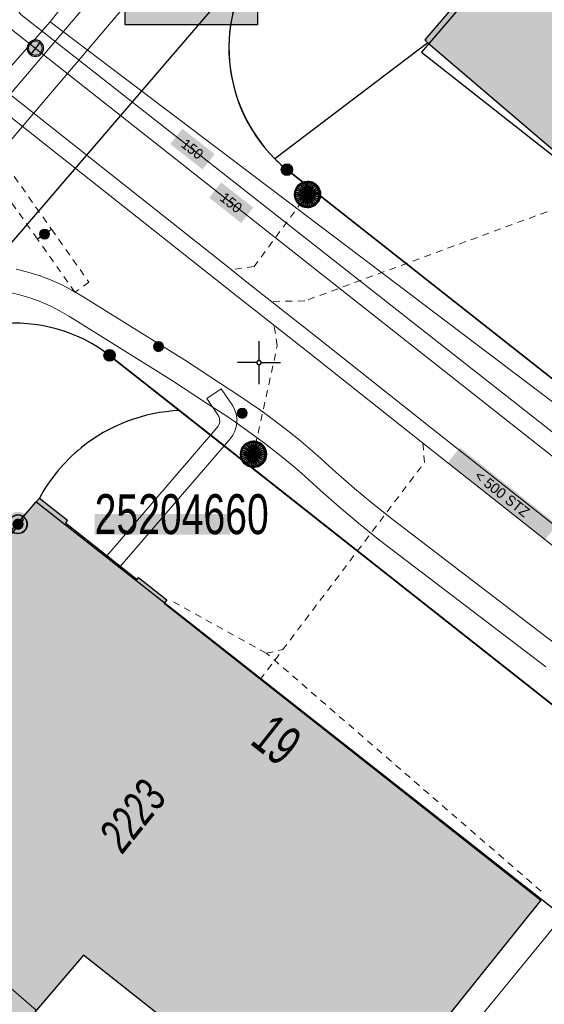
# Model space of a CAD drawing. Header units: metres. Extents: x 2695560 to 2696939, y 1260529 to 1262050.
# Tile 52 of 256: x 2695894 to 2695909, y 1260856 to 1260885. Entities that reach past the tile are written whole.
import ezdxf

# ---------------------------------------------------------------- set-up
doc = ezdxf.new("R2010")
doc.units = ezdxf.units.M
doc.linetypes.add('AUSGEZOGEN', pattern=[0])
doc.linetypes.add('VERDECKT2_S2', pattern=[0.36, 0.2, -0.16])
for name, color, linetype in [('XR$1$AV_Gebäudeflächen (BB)', 7, 'AUSGEZOGEN'), ('XR$1$AV_Grenzpunkte', 7, 'AUSGEZOGEN'), ('XR$1$AV_Haus-Nr.', 7, 'AUSGEZOGEN'), ('XR$1$AV_Höhenfixpunkt-Nr.', 7, 'AUSGEZOGEN'), ('XR$1$AV_Höhenfixpunkte', 7, 'AUSGEZOGEN'), ('XR$1$AV_Koordinatennetzpunkte', 7, 'AUSGEZOGEN'), ('XR$1$AV_Linien (BB)', 7, 'AUSGEZOGEN'), ('XR$1$AV_Versicherung-Nr.', 7, 'AUSGEZOGEN'), ('XR$1$AW_LK_Schachtdeckel', 24, 'AUSGEZOGEN'), ('XR$1$EW_LK_Knoten', 1, 'AUSGEZOGEN'), ('XR$1$Liegenschaftsgrenzen', 7, 'AUSGEZOGEN'), ('XR$1$PFAV', 255, 'AUSGEZOGEN'), ('XR$1$PFAW', 255, 'AUSGEZOGEN'), ('XR$1$PFWA', 255, 'AUSGEZOGEN'), ('XR$1$RAEW', 8, 'AUSGEZOGEN'), ('XR$1$RP_Abstandslinie', 7, 'AUSGEZOGEN'), ('XR$1$WA_LK_Absperrarmatur', 171, 'AUSGEZOGEN')]:
    doc.layers.add(name, color=color, linetype=linetype)
for name, color, linetype, lineweight in [('XR$2$ABW-Linie-R-ungenau', 4, 'VERDECKT2_S2', 18), ('XR$2$ABW-LinieFlaeche-R-genau', 4, 'AUSGEZOGEN', 18), ('XR$2$ABW-Punkt', 6, 'AUSGEZOGEN', 18), ('XR$2$ELE-Flaeche-oberirdisch', 1, 'AUSGEZOGEN', 18), ('XR$2$ELE-LinieFlaeche-genau', 1, 'AUSGEZOGEN', 18), ('XR$2$ELE-LinieFlaeche-ungenau', 1, 'VERDECKT2_S2', 18), ('XR$2$GAS-Linie-genau', 12, 'AUSGEZOGEN', 18), ('XR$2$KOM-Linie-U-genau', 91, 'AUSGEZOGEN', 18), ('XR$2$WAS-Linie-genau', 5, 'AUSGEZOGEN', 18), ('XR$2$WAS-Punkt', 5, 'AUSGEZOGEN', 18), ('XR$2$WEI-Text', 59, 'AUSGEZOGEN', 18)]:
    doc.layers.add(name, color=color, linetype=linetype, lineweight=lineweight)
doc.styles.add('ARIAL', font='arial.ttf')
doc.styles.add('TXT', font='txt')

# ---------------------------------------------------------------- blocks, each defined once
blk = doc.blocks.new('COMPLEXOBJECT_33')
at = {"layer": 'XR$1$AV_Linien (BB)', "color": 7, "linetype": 'AUSGEZOGEN', "transparency": 33554687}
for centre, radius, start, end in [((5897.901, 10868.739), 4.87, 92.437, 129.0217), ((5897.9, 10868.741), 4.867, 129.0247, 151.5571)]:
    blk.add_arc(centre, radius, start, end, dxfattribs=at)
blk = doc.blocks.new('COMPLEXOBJECT_267')
at = {"layer": 'XR$1$AV_Linien (BB)', "color": 7, "linetype": 'AUSGEZOGEN', "transparency": 33554687}
blk.add_line((5914.61, 10869.73), (5900.81, 10880.61), dxfattribs=at)
blk.add_arc((5903.889, 10884.373), 4.862, 225.1601, 230.7024, dxfattribs=at)
blk = doc.blocks.new('COMPLEXOBJECT_274')
at = {"layer": 'XR$1$AV_Linien (BB)', "color": 7, "linetype": 'AUSGEZOGEN', "transparency": 33554687}
blk.add_line((5897.694, 10873.604), (5895.66, 10875.21), dxfattribs=at)
blk.add_arc((5892.895, 10871.596), 4.55, 52.5815, 139.0227, dxfattribs=at)
blk = doc.blocks.new('COMPLEXOBJECT_1304')
at = {"layer": 'XR$1$Liegenschaftsgrenzen', "color": 7, "linetype": 'AUSGEZOGEN', "transparency": 33554687}
blk.add_line((5895.66, 10875.21), (5913.83, 10860.86), dxfattribs=at)
blk.add_arc((5892.895, 10871.596), 4.55, 52.5815, 139.0227, dxfattribs=at)
blk = doc.blocks.new('COMPLEXOBJECT_1315')
at = {"layer": 'XR$1$Liegenschaftsgrenzen', "color": 7, "linetype": 'AUSGEZOGEN', "transparency": 33554687}
blk.add_line((5900.81, 10880.61), (5914.61, 10869.73), dxfattribs=at)
blk.add_arc((5903.697, 10884.153), 4.57, 139.5274, 230.8297, dxfattribs=at)
blk = doc.blocks.new('BAV15')
at = {"layer": 'XR$1$PFAV', "transparency": 33554687}
blk.add_hatch(color=7, dxfattribs=at).paths.add_polyline_path([(0.5, 0), (0.49, 0.101), (0.459, 0.197), (0.41, 0.286), (0.344, 0.362), (0.264, 0.424), (0.174, 0.469), (0.076, 0.494), (-0.025, 0.499), (-0.125, 0.484), (-0.22, 0.449), (-0.306, 0.395), (-0.379, 0.326), (-0.437, 0.243), (-0.477, 0.15), (-0.497, 0.051), (-0.497, -0.051), (-0.477, -0.15), (-0.437, -0.243), (-0.379, -0.326), (-0.306, -0.395), (-0.22, -0.449), (-0.125, -0.484), (-0.025, -0.499), (0.076, -0.494), (0.174, -0.469), (0.264, -0.424), (0.344, -0.362), (0.41, -0.286), (0.459, -0.197), (0.49, -0.101)])
at = {"color": 7, "transparency": 33554687}
for start, end in [(90, 270), (270, 90)]:
    blk.add_arc((0, 0), 0.5, start, end, dxfattribs=at)
at = {"layer": 'XR$1$PFAV', "transparency": 33554687}
blk.add_circle((0, 0), 0.5, dxfattribs=at)
blk = doc.blocks.new('BWAV18')
at = {"true_color": 0x000000, "transparency": 33554687}
blk.add_hatch(color=18, dxfattribs=at).paths.add_polyline_path([(0.3, 0), (0.294, 0.06), (0.276, 0.118), (0.246, 0.171), (0.207, 0.217), (0.159, 0.255), (0.104, 0.281), (0.045, 0.297), (-0.015, 0.3), (-0.075, 0.29), (-0.132, 0.269), (-0.184, 0.237), (-0.228, 0.195), (-0.262, 0.146), (-0.286, 0.09), (-0.298, 0.03), (-0.298, -0.03), (-0.286, -0.09), (-0.262, -0.146), (-0.228, -0.195), (-0.184, -0.237), (-0.132, -0.269), (-0.075, -0.29), (-0.015, -0.3), (0.045, -0.297), (0.104, -0.281), (0.159, -0.255), (0.207, -0.217), (0.246, -0.171), (0.276, -0.118), (0.294, -0.06)])
at = {"layer": 'XR$1$PFAV', "transparency": 33554687}
blk.add_hatch(color=7, dxfattribs=at).paths.add_polyline_path([(0.67, 0), (0.656, 0.135), (0.616, 0.264), (0.55, 0.383), (0.462, 0.486), (0.354, 0.569), (0.233, 0.628), (0.101, 0.662), (-0.034, 0.669), (-0.168, 0.649), (-0.295, 0.602), (-0.41, 0.53), (-0.508, 0.436), (-0.586, 0.325), (-0.639, 0.201), (-0.667, 0.068), (-0.667, -0.068), (-0.639, -0.201), (-0.586, -0.325), (-0.508, -0.436), (-0.41, -0.53), (-0.295, -0.602), (-0.168, -0.649), (-0.034, -0.669), (0.101, -0.662), (0.233, -0.628), (0.354, -0.569), (0.462, -0.486), (0.55, -0.383), (0.616, -0.264), (0.656, -0.135)])
at = {"color": 7, "transparency": 33554687}
for start, end in [(91.1948, 268.8052), (268.8052, 91.1948)]:
    blk.add_arc((0, 0), 0.5, start, end, dxfattribs=at)
at = {"layer": 'XR$1$PFAV', "transparency": 33554687}
blk.add_circle((0, 0), 0.5, dxfattribs=at)
blk = doc.blocks.new('BAV2041')
at = {"color": 7, "transparency": 33554687}
for p, q in [((0, 0.5), (0, 0.05)), ((-0.05, 0), (-0.5, 0)), ((0.05, 0), (0.5, 0)), ((0, -0.05), (0, -0.5))]:
    blk.add_line(p, q, dxfattribs=at)
blk.add_circle((0, 0), 0.05, dxfattribs=at)
for start, end in [(90, 270), (270, 90)]:
    blk.add_arc((0, 0), 0.05, start, end, dxfattribs=at)
blk = doc.blocks.new('BAW2088')
at = {"layer": 'XR$1$PFAW', "transparency": 33554687}
blk.add_hatch(color=253, dxfattribs=at).paths.add_polyline_path([(0.51, 0), (0.5, 0.101), (0.47, 0.197), (0.421, 0.286), (0.355, 0.362), (0.275, 0.424), (0.184, 0.469), (0.086, 0.494), (-0.015, 0.499), (-0.115, 0.484), (-0.21, 0.449), (-0.296, 0.395), (-0.369, 0.326), (-0.427, 0.243), (-0.467, 0.15), (-0.487, 0.051), (-0.487, -0.051), (-0.467, -0.15), (-0.427, -0.243), (-0.369, -0.326), (-0.296, -0.395), (-0.21, -0.449), (-0.115, -0.484), (-0.015, -0.499), (0.086, -0.494), (0.184, -0.469), (0.275, -0.424), (0.355, -0.362), (0.421, -0.286), (0.47, -0.197), (0.5, -0.101)])
at = {"transparency": 33554687}
for start, end in [(91.1948, 268.8052), (268.8052, 91.1948)]:
    blk.add_arc((0.01, 0), 0.5, start, end, dxfattribs=at)
at = {"layer": 'XR$1$PFAW', "transparency": 33554687}
blk.add_circle((0.01, 0), 0.5, dxfattribs=at)
blk = doc.blocks.new('BWA965')
at = {"layer": 'XR$1$PFWA', "transparency": 33554687}
blk.add_hatch(color=7, dxfattribs=at).paths.add_polyline_path([(0, 0.5), (-0.051, 0.497), (-0.101, 0.49), (-0.15, 0.477), (-0.197, 0.459), (-0.243, 0.437), (-0.286, 0.41), (-0.326, 0.379), (-0.362, 0.344), (-0.395, 0.306), (-0.424, 0.264), (-0.449, 0.22), (-0.469, 0.174), (-0.484, 0.125), (-0.494, 0.076), (-0.499, 0.025), (-0.499, -0.025), (-0.494, -0.076), (-0.484, -0.125), (-0.469, -0.174), (-0.449, -0.22), (-0.424, -0.264), (-0.395, -0.306), (-0.362, -0.344), (-0.326, -0.379), (-0.286, -0.41), (-0.243, -0.437), (-0.197, -0.459), (-0.15, -0.477), (-0.101, -0.49), (-0.051, -0.497), (0, -0.5), (0.051, -0.497), (0.101, -0.49), (0.15, -0.477), (0.197, -0.459), (0.243, -0.437), (0.286, -0.41), (0.326, -0.379), (0.362, -0.344), (0.395, -0.306), (0.424, -0.264), (0.449, -0.22), (0.469, -0.174), (0.484, -0.125), (0.494, -0.076), (0.499, -0.025), (0.499, 0.025), (0.494, 0.076), (0.484, 0.125), (0.469, 0.174), (0.449, 0.22), (0.424, 0.264), (0.395, 0.306), (0.362, 0.344), (0.326, 0.379), (0.286, 0.41), (0.243, 0.437), (0.197, 0.459), (0.15, 0.477), (0.101, 0.49), (0.051, 0.497)])
at = {"transparency": 33554687}
blk.add_line((0, 0.5), (0, -0.5), dxfattribs=at)
for start, end in [(90, 270), (270, 90)]:
    blk.add_arc((0, 0), 0.5, start, end, dxfattribs=at)
blk = doc.blocks.new('BEW957')
at = {"layer": 'XR$1$RAEW', "transparency": 33554687}
blk.add_hatch(color=1, dxfattribs=at).paths.add_polyline_path([(-0.5, 0), (-0.5, -0.05), (-0.49, -0.1), (-0.48, -0.15), (-0.46, -0.2), (-0.44, -0.24), (-0.41, -0.29), (-0.38, -0.33), (-0.34, -0.36), (-0.31, -0.4), (-0.26, -0.42), (-0.22, -0.45), (-0.17, -0.47), (-0.13, -0.48), (-0.08, -0.49), (-0.03, -0.5), (0.03, -0.5), (0.08, -0.49), (0.13, -0.48), (0.17, -0.47), (0.22, -0.45), (0.26, -0.42), (0.31, -0.4), (0.34, -0.36), (0.38, -0.33), (0.41, -0.29), (0.44, -0.24), (0.46, -0.2), (0.48, -0.15), (0.49, -0.1), (0.5, -0.05), (0.5, 0), (0.5, 0.05), (0.49, 0.1), (0.48, 0.15), (0.46, 0.2), (0.44, 0.24), (0.41, 0.29), (0.38, 0.33), (0.34, 0.36), (0.31, 0.4), (0.26, 0.42), (0.22, 0.45), (0.17, 0.47), (0.13, 0.48), (0.08, 0.49), (0.03, 0.5), (-0.03, 0.5), (-0.08, 0.49), (-0.13, 0.48), (-0.17, 0.47), (-0.22, 0.45), (-0.26, 0.42), (-0.31, 0.4), (-0.34, 0.36), (-0.38, 0.33), (-0.41, 0.29), (-0.44, 0.24), (-0.46, 0.2), (-0.48, 0.15), (-0.49, 0.1), (-0.5, 0.05)])
at = {"color": 1, "transparency": 33554687}
for start, end in [(90, 180), (180, 270), (0, 90), (270, 0)]:
    blk.add_arc((0, 0), 0.5, start, end, dxfattribs=at)
at = {"layer": 'XR$1$RAEW', "color": 1, "transparency": 33554687}
blk.add_circle((0, 0), 0.5, dxfattribs=at)
blk = doc.blocks.new('WAS-ABSPERRORGAN')
at = {"layer": 'XR$2$WAS-Punkt', "linetype": 'AUSGEZOGEN', "transparency": 33554687}
for p, q in [((0, 200, 2500), (0, -200, 2500)), ((0, 0), (0, 0))]:
    blk.add_line(p, q, dxfattribs=at)
blk.add_circle((0, 0, 502500), 200, dxfattribs=at)
blk = doc.blocks.new('ABW-SCHLAMMSAMMLER_RUND')
at = {"layer": 'XR$2$ABW-Punkt', "linetype": 'AUSGEZOGEN', "lineweight": 13, "transparency": 33554687}
for p, q in [((-70, 75, 2500), (70, 75, 2500)), ((-70, -75, 2500), (70, -75, 2500))]:
    blk.add_line(p, q, dxfattribs=at)
blk.add_polyline3d([(90, 0, 2500), (0, 0, 2500), (-90, 0, 2500)], dxfattribs=at)
at = {"layer": 'XR$2$ABW-Punkt', "linetype": 'AUSGEZOGEN', "lineweight": 25, "transparency": 33554687}
for points in [[(-147, 29, 2500), (0, 0, 2500), (-150, 0, 2500)], [(-147, 29), (0, 0), (-150, 0)], [(-147, 29, 2500), (-147, 29), (-150, 0), (-150, 0, 2500)], [(-150, 0, 2500), (0, 0, 2500), (-147, -29, 2500)], [(-150, 0), (0, 0), (-147, -29)], [(-139, 57, 2500), (0, 0, 2500), (-147, 29, 2500)], [(-139, 57), (0, 0), (-147, 29)], [(-139, 57, 2500), (-139, 57), (-147, 29), (-147, 29, 2500)], [(-147, -29, 2500), (0, 0, 2500), (-139, -57, 2500)], [(-147, -29), (0, 0), (-139, -57)], [(-125, 83, 2500), (0, 0, 2500), (-139, 57, 2500)], [(-125, 83), (0, 0), (-139, 57)], [(-125, 83, 2500), (-125, 83), (-139, 57), (-139, 57, 2500)], [(-139, -57, 2500), (0, 0, 2500), (-125, -83, 2500)], [(-139, -57), (0, 0), (-125, -83)], [(-106, 106, 2500), (0, 0, 2500), (-125, 83, 2500)], [(-106, 106), (0, 0), (-125, 83)], [(-106, 106, 2500), (-106, 106), (-125, 83), (-125, 83, 2500)], [(-125, -83, 2500), (0, 0, 2500), (-106, -106, 2500)], [(-125, -83), (0, 0), (-106, -106)], [(-83, 125, 2500), (0, 0, 2500), (-106, 106, 2500)], [(-83, 125), (0, 0), (-106, 106)], [(-83, 125, 2500), (-83, 125), (-106, 106), (-106, 106, 2500)], [(-106, -106, 2500), (0, 0, 2500), (-83, -125, 2500)], [(-106, -106), (0, 0), (-83, -125)], [(-57, 139, 2500), (0, 0, 2500), (-83, 125, 2500)], [(-57, 139), (0, 0), (-83, 125)], [(-57, 139, 2500), (-57, 139), (-83, 125), (-83, 125, 2500)], [(-83, -125, 2500), (0, 0, 2500), (-57, -139, 2500)], [(-83, -125), (0, 0), (-57, -139)], [(-29, 147, 2500), (0, 0, 2500), (-57, 139, 2500)], [(-29, 147), (0, 0), (-57, 139)], [(-29, 147, 2500), (-29, 147), (-57, 139), (-57, 139, 2500)], [(-57, -139, 2500), (0, 0, 2500), (-29, -147, 2500)], [(-57, -139), (0, 0), (-29, -147)], [(0, 150, 2500), (0, 0, 2500), (-29, 147, 2500)], [(0, 150), (0, 0), (-29, 147)], [(0, 150, 2500), (0, 150), (-29, 147), (-29, 147, 2500)], [(-29, -147, 2500), (0, 0, 2500), (0, -150, 2500)], [(-29, -147), (0, 0), (0, -150)], [(29, 147, 2500), (0, 0, 2500), (0, 150, 2500)], [(29, 147), (0, 0), (0, 150)], [(29, 147, 2500), (29, 147), (0, 150), (0, 150, 2500)], [(57, 139, 2500), (0, 0, 2500), (29, 147, 2500)], [(57, 139), (0, 0), (29, 147)], [(83, 125, 2500), (0, 0, 2500), (57, 139, 2500)], [(83, 125), (0, 0), (57, 139)], [(106, 106, 2500), (0, 0, 2500), (83, 125, 2500)], [(106, 106), (0, 0), (83, 125)], [(125, 83, 2500), (0, 0, 2500), (106, 106, 2500)], [(125, 83), (0, 0), (106, 106)], [(139, 57, 2500), (0, 0, 2500), (125, 83, 2500)], [(139, 57), (0, 0), (125, 83)], [(147, 29, 2500), (0, 0, 2500), (139, 57, 2500)], [(147, 29), (0, 0), (139, 57)], [(150, 0, 2500), (0, 0, 2500), (147, 29, 2500)], [(150, 0), (0, 0), (147, 29)], [(0, -150, 2500), (0, 0, 2500), (29, -147, 2500)], [(29, -147, 2500), (0, 0, 2500), (57, -139, 2500)], [(57, -139, 2500), (0, 0, 2500), (83, -125, 2500)], [(83, -125, 2500), (0, 0, 2500), (106, -106, 2500)], [(106, -106, 2500), (0, 0, 2500), (125, -83, 2500)], [(125, -83, 2500), (0, 0, 2500), (139, -57, 2500)], [(139, -57, 2500), (0, 0, 2500), (147, -29, 2500)], [(147, -29, 2500), (0, 0, 2500), (150, 0, 2500)], [(0, -150), (0, 0), (29, -147)], [(29, -147), (0, 0), (57, -139)], [(57, -139), (0, 0), (83, -125)], [(83, -125), (0, 0), (106, -106)], [(106, -106), (0, 0), (125, -83)], [(125, -83), (0, 0), (139, -57)], [(139, -57), (0, 0), (147, -29)], [(147, -29), (0, 0), (150, 0)], [(57, 139, 2500), (57, 139), (29, 147), (29, 147, 2500)], [(83, 125, 2500), (83, 125), (57, 139), (57, 139, 2500)], [(106, 106, 2500), (106, 106), (83, 125), (83, 125, 2500)], [(125, 83, 2500), (125, 83), (106, 106), (106, 106, 2500)], [(139, 57, 2500), (139, 57), (125, 83), (125, 83, 2500)], [(147, 29, 2500), (147, 29), (139, 57), (139, 57, 2500)], [(150, 0, 2500), (150, 0), (147, 29), (147, 29, 2500)], [(-150, 0, 2500), (-150, 0), (-147, -29), (-147, -29, 2500)], [(-147, -29, 2500), (-147, -29), (-139, -57), (-139, -57, 2500)], [(-139, -57, 2500), (-139, -57), (-125, -83), (-125, -83, 2500)], [(-125, -83, 2500), (-125, -83), (-106, -106), (-106, -106, 2500)], [(-106, -106, 2500), (-106, -106), (-83, -125), (-83, -125, 2500)], [(-83, -125, 2500), (-83, -125), (-57, -139), (-57, -139, 2500)], [(-57, -139, 2500), (-57, -139), (-29, -147), (-29, -147, 2500)], [(-29, -147, 2500), (-29, -147), (0, -150), (0, -150, 2500)], [(0, -150, 2500), (0, -150), (29, -147), (29, -147, 2500)], [(29, -147, 2500), (29, -147), (57, -139), (57, -139, 2500)], [(57, -139, 2500), (57, -139), (83, -125), (83, -125, 2500)], [(83, -125, 2500), (83, -125), (106, -106), (106, -106, 2500)], [(106, -106, 2500), (106, -106), (125, -83), (125, -83, 2500)], [(125, -83, 2500), (125, -83), (139, -57), (139, -57, 2500)], [(139, -57, 2500), (139, -57), (147, -29), (147, -29, 2500)], [(147, -29, 2500), (147, -29), (150, 0), (150, 0, 2500)]]:
    blk.add_3dface(points, dxfattribs=at)
blk = doc.blocks.new('ABW-DECKEL')
at = {"layer": 'XR$2$ABW-Punkt', "linetype": 'AUSGEZOGEN', "lineweight": 25, "transparency": 33554687}
for points in [[(-194, 291, 2500), (0, 0, 2500), (-247, 247, 2500)], [(-194, 291), (0, 0), (-247, 247)], [(-194, 291, 2500), (-194, 291), (-247, 247), (-247, 247, 2500)], [(-134, 323, 2500), (0, 0, 2500), (-194, 291, 2500)], [(-134, 323), (0, 0), (-194, 291)], [(-134, 323, 2500), (-134, 323), (-194, 291), (-194, 291, 2500)], [(-68, 343, 2500), (0, 0, 2500), (-134, 323, 2500)], [(-68, 343), (0, 0), (-134, 323)], [(-68, 343, 2500), (-68, 343), (-134, 323), (-134, 323, 2500)], [(0, 350, 2500), (0, 0, 2500), (-68, 343, 2500)], [(0, 350), (0, 0), (-68, 343)], [(0, 350, 2500), (0, 350), (-68, 343), (-68, 343, 2500)], [(68, 343, 2500), (0, 0, 2500), (0, 350, 2500)], [(68, 343), (0, 0), (0, 350)], [(68, 343, 2500), (68, 343), (0, 350), (0, 350, 2500)], [(134, 323, 2500), (0, 0, 2500), (68, 343, 2500)], [(134, 323), (0, 0), (68, 343)], [(194, 291, 2500), (0, 0, 2500), (134, 323, 2500)], [(194, 291), (0, 0), (134, 323)], [(247, 247, 2500), (0, 0, 2500), (194, 291, 2500)], [(247, 247), (0, 0), (194, 291)], [(134, 323, 2500), (134, 323), (68, 343), (68, 343, 2500)], [(194, 291, 2500), (194, 291), (134, 323), (134, 323, 2500)], [(247, 247, 2500), (247, 247), (194, 291), (194, 291, 2500)], [(-343, 68, 2500), (0, 0, 2500), (-350, 0, 2500)], [(-343, 68), (0, 0), (-350, 0)], [(-343, 68, 2500), (-343, 68), (-350, 0), (-350, 0, 2500)], [(-350, 0, 2500), (0, 0, 2500), (-343, -68, 2500)], [(-350, 0), (0, 0), (-343, -68)], [(-323, 134, 2500), (0, 0, 2500), (-343, 68, 2500)], [(-323, 134), (0, 0), (-343, 68)], [(-323, 134, 2500), (-323, 134), (-343, 68), (-343, 68, 2500)], [(-343, -68, 2500), (0, 0, 2500), (-323, -134, 2500)], [(-343, -68), (0, 0), (-323, -134)], [(-291, 194, 2500), (0, 0, 2500), (-323, 134, 2500)], [(-291, 194), (0, 0), (-323, 134)], [(-291, 194, 2500), (-291, 194), (-323, 134), (-323, 134, 2500)], [(-323, -134, 2500), (0, 0, 2500), (-291, -194, 2500)], [(-323, -134), (0, 0), (-291, -194)], [(-247, 247, 2500), (0, 0, 2500), (-291, 194, 2500)], [(-247, 247), (0, 0), (-291, 194)], [(-247, 247, 2500), (-247, 247), (-291, 194), (-291, 194, 2500)], [(-291, -194, 2500), (0, 0, 2500), (-247, -247, 2500)], [(-291, -194), (0, 0), (-247, -247)], [(-247, -247, 2500), (0, 0, 2500), (-194, -291, 2500)], [(-247, -247), (0, 0), (-194, -291)], [(-194, -291, 2500), (0, 0, 2500), (-134, -323, 2500)], [(-194, -291), (0, 0), (-134, -323)], [(-134, -323, 2500), (0, 0, 2500), (-68, -343, 2500)], [(-134, -323), (0, 0), (-68, -343)], [(-68, -343, 2500), (0, 0, 2500), (0, -350, 2500)], [(-68, -343), (0, 0), (0, -350)], [(291, 194, 2500), (0, 0, 2500), (247, 247, 2500)], [(291, 194), (0, 0), (247, 247)], [(323, 134, 2500), (0, 0, 2500), (291, 194, 2500)], [(323, 134), (0, 0), (291, 194)], [(343, 68, 2500), (0, 0, 2500), (323, 134, 2500)], [(343, 68), (0, 0), (323, 134)], [(350, 0, 2500), (0, 0, 2500), (343, 68, 2500)], [(350, 0), (0, 0), (343, 68)], [(0, -350, 2500), (0, 0, 2500), (68, -343, 2500)], [(68, -343, 2500), (0, 0, 2500), (134, -323, 2500)], [(134, -323, 2500), (0, 0, 2500), (194, -291, 2500)], [(194, -291, 2500), (0, 0, 2500), (247, -247, 2500)], [(247, -247, 2500), (0, 0, 2500), (291, -194, 2500)], [(291, -194, 2500), (0, 0, 2500), (323, -134, 2500)], [(323, -134, 2500), (0, 0, 2500), (343, -68, 2500)], [(343, -68, 2500), (0, 0, 2500), (350, 0, 2500)], [(0, -350), (0, 0), (68, -343)], [(68, -343), (0, 0), (134, -323)], [(134, -323), (0, 0), (194, -291)], [(194, -291), (0, 0), (247, -247)], [(247, -247), (0, 0), (291, -194)], [(291, -194), (0, 0), (323, -134)], [(323, -134), (0, 0), (343, -68)], [(343, -68), (0, 0), (350, 0)], [(291, 194, 2500), (291, 194), (247, 247), (247, 247, 2500)], [(323, 134, 2500), (323, 134), (291, 194), (291, 194, 2500)], [(343, 68, 2500), (343, 68), (323, 134), (323, 134, 2500)], [(350, 0, 2500), (350, 0), (343, 68), (343, 68, 2500)], [(-350, 0, 2500), (-350, 0), (-343, -68), (-343, -68, 2500)], [(-343, -68, 2500), (-343, -68), (-323, -134), (-323, -134, 2500)], [(-323, -134, 2500), (-323, -134), (-291, -194), (-291, -194, 2500)], [(-291, -194, 2500), (-291, -194), (-247, -247), (-247, -247, 2500)], [(-247, -247, 2500), (-247, -247), (-194, -291), (-194, -291, 2500)], [(194, -291, 2500), (194, -291), (247, -247), (247, -247, 2500)], [(247, -247, 2500), (247, -247), (291, -194), (291, -194, 2500)], [(291, -194, 2500), (291, -194), (323, -134), (323, -134, 2500)], [(323, -134, 2500), (323, -134), (343, -68), (343, -68, 2500)], [(343, -68, 2500), (343, -68), (350, 0), (350, 0, 2500)], [(-194, -291, 2500), (-194, -291), (-134, -323), (-134, -323, 2500)], [(-134, -323, 2500), (-134, -323), (-68, -343), (-68, -343, 2500)], [(-68, -343, 2500), (-68, -343), (0, -350), (0, -350, 2500)], [(0, -350, 2500), (0, -350), (68, -343), (68, -343, 2500)], [(68, -343, 2500), (68, -343), (134, -323), (134, -323, 2500)], [(134, -323, 2500), (134, -323), (194, -291), (194, -291, 2500)]]:
    blk.add_3dface(points, dxfattribs=at)

msp = doc.modelspace()

# ---------------------------------------------------------------- hatches: boundary and pattern name
at = {"transparency": 33554687}
for points in [[(2695897.085, 1260889.379), (2695897.085, 1260884.633), (2695900.925, 1260884.633), (2695900.925, 1260889.379)], [(2695898.744, 1260881.611), (2695898.392, 1260881.163), (2695899.33, 1260880.425), (2695899.682, 1260880.873)], [(2695899.875, 1260880.047), (2695899.524, 1260879.603), (2695900.453, 1260878.869), (2695900.804, 1260879.313)], [(2695906.804, 1260872.339), (2695906.446, 1260871.887), (2695909.27, 1260869.645), (2695909.628, 1260870.097)], [(2695896.197, 1260870.408), (2695896.197, 1260869.805), (2695900.127, 1260869.805), (2695900.127, 1260870.408)]]:
    msp.add_hatch(color=7, dxfattribs=at).paths.add_polyline_path(points)
at = {"layer": 'XR$1$AV_Gebäudeflächen (BB)', "true_color": 0xd2d2d2, "transparency": 33554687}
for points in [[(2695905.879, 1260884.109), (2695915.667, 1260875.74), (2695915.768, 1260875.858), (2695922.533, 1260883.739), (2695912.653, 1260892.219), (2695905.784, 1260884.19)], [(2695893.195, 1260854.455), (2695895.872, 1260857.579), (2695903.208, 1260851.762), (2695909.156, 1260859.182), (2695898.216, 1260867.819), (2695898.289, 1260867.911), (2695897.472, 1260868.557), (2695897.431, 1260868.505), (2695895.349, 1260870.149), (2695895.407, 1260870.224), (2695894.59, 1260870.869), (2695894.074, 1260870.284), (2695894.127, 1260870.238), (2695891.27, 1260866.892), (2695891.217, 1260866.938), (2695890.702, 1260866.334), (2695890.774, 1260866.272), (2695890.346, 1260865.771), (2695890.397, 1260865.728), (2695888.692, 1260863.73), (2695888.636, 1260863.778), (2695888.163, 1260863.223), (2695888.213, 1260863.18), (2695886.508, 1260861.182), (2695886.452, 1260861.23), (2695885.94, 1260860.63), (2695886.08, 1260860.511)]]:
    msp.add_hatch(color=254, dxfattribs=at).paths.add_polyline_path(points)

# ---------------------------------------------------------------- linework, layer by layer
at = {"color": 24, "lineweight": -3, "transparency": 33554687}
msp.add_lwpolyline([(2695897.085, 1260889.379), (2695900.925, 1260889.379), (2695900.925, 1260884.633), (2695897.085, 1260884.633), (2695897.085, 1260889.379)], close=True, dxfattribs=at)
at = {"layer": 'XR$1$AV_Linien (BB)', "color": 7, "linetype": 'AUSGEZOGEN', "transparency": 33554687}
msp.add_line((2695905.879, 1260884.109), (2695901.431, 1260880.735), dxfattribs=at)
for points in [[(2695915.768, 1260875.858), (2695922.533, 1260883.739), (2695912.653, 1260892.219), (2695905.784, 1260884.19), (2695905.879, 1260884.109)], [(2695905.879, 1260884.109), (2695915.667, 1260875.74), (2695915.768, 1260875.858)], [(2695915.263, 1260860.305), (2695914.8, 1260860.67), (2695898.664, 1260873.414)], [(2695886.08, 1260860.511), (2695885.94, 1260860.63), (2695886.452, 1260861.23), (2695886.508, 1260861.182), (2695888.213, 1260863.18), (2695888.163, 1260863.223), (2695888.636, 1260863.778), (2695888.692, 1260863.73), (2695890.397, 1260865.728), (2695890.346, 1260865.771), (2695890.774, 1260866.272), (2695890.702, 1260866.334), (2695891.217, 1260866.938), (2695891.27, 1260866.892), (2695894.127, 1260870.238), (2695894.074, 1260870.284), (2695894.59, 1260870.869)], [(2695894.59, 1260870.869), (2695895.407, 1260870.224), (2695895.349, 1260870.149), (2695897.431, 1260868.505), (2695897.472, 1260868.557), (2695898.289, 1260867.911), (2695898.216, 1260867.819), (2695909.156, 1260859.182), (2695903.208, 1260851.762), (2695895.872, 1260857.579), (2695893.195, 1260854.455)]]:
    msp.add_lwpolyline(points, dxfattribs=at)
msp.add_arc((2695904.664, 1260883.963), 4.569, 139.5042, 224.9514, dxfattribs=at)
at = {"layer": 'XR$1$Liegenschaftsgrenzen', "color": 7, "linetype": 'AUSGEZOGEN', "transparency": 33554687}
msp.add_line((2695890.43, 1260874.39), (2695901.19, 1260886.93), dxfattribs=at)
at = {"layer": 'XR$1$RP_Abstandslinie', "color": 7, "linetype": 'AUSGEZOGEN', "transparency": 33554687}
msp.add_lwpolyline([(2696026.2, 1260867.73), (2695998.35, 1260890.53), (2695947.27, 1260932.35), (2695926.54, 1260908.15), (2695905.69, 1260883.84), (2695959.93, 1260841.13), (2695986.64, 1260820.1), (2696016.64, 1260796.49), (2696054.39, 1260844.66), (2696026.2, 1260867.73)], close=True, dxfattribs=at)
msp.add_lwpolyline([(2695938.61, 1260836.028), (2695894.49, 1260870.76), (2695877.106, 1260850.469)], dxfattribs=at)
at = {"layer": 'XR$2$ABW-Linie-R-ungenau', "linetype": 'VERDECKT2_S2', "transparency": 33554687}
msp.add_line((2695909.166, 1260859.44), (2695901.186, 1260866.361), dxfattribs=at)
for points in [[(2695902.213, 1260879.487), (2695900.828, 1260877.603), (2695900.184, 1260877.512)], [(2695910.015, 1260879.446), (2695902.297, 1260876.602), (2695901.341, 1260876.588)], [(2695900.867, 1260872.409), (2695901.5, 1260875.299), (2695901.408, 1260875.892)], [(2695901.003, 1260865.592), (2695905.778, 1260871.909), (2695905.725, 1260872.477)], [(2695898.483, 1260867.853), (2695901.186, 1260866.361), (2695901.663, 1260866.465)]]:
    msp.add_lwpolyline(points, dxfattribs=at)
at = {"layer": 'XR$2$ABW-LinieFlaeche-R-genau', "linetype": 'AUSGEZOGEN', "transparency": 33554687}
msp.add_lwpolyline([(2695940.496, 1260844.968), (2695932.513, 1260851.283), (2695932.055, 1260851.646), (2695928.193, 1260854.701), (2695926.193, 1260856.284), (2695917.377, 1260863.259), (2695905.675, 1260872.516), (2695902.384, 1260875.12), (2695900.36, 1260876.721), (2695899.709, 1260877.237), (2695892.688, 1260882.792), (2695892.998, 1260883.184), (2695900.019, 1260877.629), (2695900.67, 1260877.113), (2695902.694, 1260875.512), (2695905.985, 1260872.908), (2695917.687, 1260863.651), (2695926.503, 1260856.676), (2695928.503, 1260855.093), (2695932.365, 1260852.038), (2695932.823, 1260851.675), (2695940.806, 1260845.36)], dxfattribs=at)
at = {"layer": 'XR$2$ELE-Flaeche-oberirdisch', "transparency": 33554687}
for points in [[(2695896.558, 1260885.941), (2695893.415, 1260882.232), (2695891.795, 1260880.319), (2695892.465, 1260879.748), (2695894.087, 1260881.664), (2695897.226, 1260885.369)], [(2695909.731, 1260866.52), (2695904.864, 1260870.234), (2695904.302, 1260870.686), (2695903.749, 1260871.15), (2695903.206, 1260871.625), (2695902.673, 1260872.112), (2695902.4, 1260872.345), (2695902.123, 1260872.574), (2695901.842, 1260872.798), (2695901.558, 1260873.018), (2695901.271, 1260873.233), (2695900.98, 1260873.444), (2695900.686, 1260873.65), (2695900.389, 1260873.852), (2695899.856, 1260874.199), (2695898.802, 1260874.886), (2695895.834, 1260876.745), (2695895.535, 1260876.92), (2695895.227, 1260877.078), (2695894.91, 1260877.218), (2695894.585, 1260877.34), (2695894.254, 1260877.443), (2695893.918, 1260877.527)], [(2695893.75, 1260876.847), (2695894.05, 1260876.773), (2695894.346, 1260876.682), (2695894.636, 1260876.574), (2695894.919, 1260876.449), (2695895.195, 1260876.308), (2695895.462, 1260876.151), (2695898.426, 1260874.296), (2695899.474, 1260873.613), (2695900.003, 1260873.268), (2695900.289, 1260873.074), (2695900.573, 1260872.875), (2695900.853, 1260872.672), (2695901.13, 1260872.464), (2695901.404, 1260872.252), (2695901.674, 1260872.036), (2695901.941, 1260871.816), (2695902.205, 1260871.592), (2695902.748, 1260871.097), (2695903.3, 1260870.613), (2695903.863, 1260870.14), (2695904.436, 1260869.68), (2695909.303, 1260865.966)]]:
    msp.add_lwpolyline(points, dxfattribs=at)
at = {"layer": 'XR$2$ELE-LinieFlaeche-genau', "linetype": 'AUSGEZOGEN', "transparency": 33554687}
msp.add_lwpolyline([(2695896.56, 1260869.203), (2695899.75, 1260872.91), (2695899.783, 1260872.957), (2695899.805, 1260873.002), (2695899.821, 1260873.05), (2695899.828, 1260873.1), (2695899.827, 1260873.149), (2695899.819, 1260873.198), (2695899.803, 1260873.245), (2695899.776, 1260873.295), (2695899.458, 1260873.766), (2695899.872, 1260874.046), (2695900.206, 1260873.553), (2695900.263, 1260873.445), (2695900.305, 1260873.322), (2695900.327, 1260873.195), (2695900.328, 1260873.066), (2695900.309, 1260872.938), (2695900.271, 1260872.816), (2695900.215, 1260872.701), (2695900.144, 1260872.602), (2695896.938, 1260868.877), (2695896.56, 1260869.203)], close=True, dxfattribs=at)
at = {"layer": 'XR$2$ELE-LinieFlaeche-ungenau', "linetype": 'VERDECKT2_S2', "transparency": 33554687}
for points in [[(2695894.533, 1260878.401), (2695893.245, 1260880.227), (2695893.653, 1260880.515), (2695894.941, 1260878.689), (2695894.533, 1260878.401)], [(2695895.624, 1260876.856), (2695894.533, 1260878.401), (2695894.941, 1260878.689), (2695896.032, 1260877.144), (2695895.624, 1260876.856)]]:
    msp.add_lwpolyline(points, close=True, dxfattribs=at)
at = {"layer": 'XR$2$GAS-Linie-genau', "linetype": 'AUSGEZOGEN', "transparency": 33554687}
msp.add_lwpolyline([(2695892.379, 1260887.179), (2695894.054, 1260884.933), (2695920.459, 1260864.168)], dxfattribs=at)
at = {"layer": 'XR$2$KOM-Linie-U-genau', "linetype": 'AUSGEZOGEN', "transparency": 33554687}
for p, q in [((2695894.905, 1260884.719), (2695897.092, 1260887.511)), ((2695894.905, 1260884.719), (2695890.794, 1260880.074)), ((2695896.34, 1260883.632), (2695894.905, 1260884.719)), ((2695917.228, 1260867.802), (2695896.34, 1260883.632))]:
    msp.add_line(p, q, dxfattribs=at)
for points in [[(2695902.105, 1260849.315), (2695903.751, 1260851.327), (2695917.228, 1260867.802)], [(2695894.5, 1260855.984), (2695890.712, 1260859.262), (2695889.955, 1260859.916)]]:
    msp.add_lwpolyline(points, dxfattribs=at)
at = {"layer": 'XR$2$WAS-Linie-genau', "linetype": 'AUSGEZOGEN', "transparency": 33554687}
msp.add_line((2695894.471, 1260883.951), (2695919.753, 1260863.98), dxfattribs=at)
msp.add_lwpolyline([(2695892.107, 1260886.718), (2695893.672, 1260884.583), (2695894.471, 1260883.951)], dxfattribs=at)

# ---------------------------------------------------------------- block references
at = {"layer": 'XR$1$AV_Grenzpunkte', "color": 7, "linetype": 'AUSGEZOGEN', "lineweight": -3, "transparency": 33554687, "xscale": 0.3249999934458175, "yscale": 0.3249999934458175}
for p in [(2695901.78, 1260880.42), (2695896.63, 1260875.02)]:
    msp.add_blockref('BAV15', p, dxfattribs=at)
at = {"layer": 'XR$1$AV_Höhenfixpunkte', "color": 7, "linetype": 'AUSGEZOGEN', "lineweight": -3, "transparency": 33554687, "xscale": 0.5399999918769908, "yscale": 0.5399999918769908}
msp.add_blockref('BWAV18', (2695893.97, 1260870.11, 437.291), dxfattribs=at)
at = {"layer": 'XR$1$AV_Koordinatennetzpunkte', "color": 7, "linetype": 'AUSGEZOGEN', "lineweight": -3, "transparency": 33554687, "xscale": 1.25, "yscale": 1.25}
msp.add_blockref('BAV2041', (2695900.97, 1260874.81), dxfattribs=at)
at = {"layer": 'XR$1$AV_Linien (BB)', "color": 7, "linetype": 'AUSGEZOGEN', "lineweight": -3, "transparency": 33554687}
for name in ['COMPLEXOBJECT_267', 'COMPLEXOBJECT_274', 'COMPLEXOBJECT_33']:
    msp.add_blockref(name, (2690000.97, 1249999.81), dxfattribs=at)
at = {"layer": 'XR$1$AW_LK_Schachtdeckel', "color": 24, "linetype": 'AUSGEZOGEN', "lineweight": -3, "transparency": 33554687, "xscale": 0.7578193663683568, "yscale": 0.7578193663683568}
for p in [(2695902.373, 1260879.699), (2695900.802, 1260872.144)]:
    msp.add_blockref('BAW2088', p, dxfattribs=at)
at = {"layer": 'XR$1$EW_LK_Knoten', "color": 1, "linetype": 'AUSGEZOGEN', "lineweight": -3, "transparency": 33554687, "xscale": 0.2749999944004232, "yscale": 0.2749999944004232}
for p in [(2695894.742, 1260878.545), (2695898.05, 1260875.274), (2695900.484, 1260873.336)]:
    msp.add_blockref('BEW957', p, dxfattribs=at)
at = {"layer": 'XR$1$Liegenschaftsgrenzen', "color": 7, "linetype": 'AUSGEZOGEN', "lineweight": -3, "transparency": 33554687}
for name in ['COMPLEXOBJECT_1315', 'COMPLEXOBJECT_1304']:
    msp.add_blockref(name, (2690000.97, 1249999.81), dxfattribs=at)
at = {"layer": 'XR$1$WA_LK_Absperrarmatur', "color": 171, "linetype": 'AUSGEZOGEN', "lineweight": -3, "transparency": 33554687, "xscale": 0.475528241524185, "yscale": 0.475528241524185, "rotation": 321.692603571}
msp.add_blockref('BWA965', (2695894.476, 1260883.951), dxfattribs=at)
at = {"layer": 'XR$2$ABW-Punkt', "color": 6, "linetype": 'AUSGEZOGEN', "lineweight": 18, "transparency": 33554687, "xscale": 0.001, "yscale": 0.001, "zscale": 0.001, "rotation": 360}
for name, p in [('ABW-DECKEL', (2695902.368, 1260879.699)), ('ABW-SCHLAMMSAMMLER_RUND', (2695902.368, 1260879.699)), ('ABW-DECKEL', (2695900.797, 1260872.144)), ('ABW-SCHLAMMSAMMLER_RUND', (2695900.797, 1260872.144))]:
    msp.add_blockref(name, p, dxfattribs=at)
at = {"layer": 'XR$2$WAS-Punkt', "color": 5, "linetype": 'AUSGEZOGEN', "lineweight": 18, "transparency": 33554687, "xscale": 0.0009999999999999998, "yscale": 0.0009999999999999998, "zscale": 0.001, "rotation": 231.7}
msp.add_blockref('WAS-ABSPERRORGAN', (2695894.471, 1260883.951), dxfattribs=at)

# ---------------------------------------------------------------- texts
at = {"layer": 'XR$1$AV_Haus-Nr.', "color": 7, "transparency": 33554687, "insert": (2695901.848, 1260864.3), "char_height": 1.1621, "width": 1.59081, "attachment_point": 2, "rotation": 321.7113, "style": 'ARIAL'}
msp.add_mtext('\\W0.64;19', dxfattribs=at)
at = {"layer": 'XR$1$AV_Höhenfixpunkt-Nr.', "color": 7, "transparency": 33554687, "insert": (2695896.197, 1260869.805), "char_height": 1.1621, "width": 5.50735, "attachment_point": 7, "style": 'ARIAL'}
msp.add_mtext('\\W0.70;25204660', dxfattribs=at)
at = {"layer": 'XR$1$AV_Versicherung-Nr.', "color": 7, "transparency": 33554687, "insert": (2695897.298, 1260861.632), "char_height": 0.96842, "width": 2.46457, "attachment_point": 5, "rotation": 51.2838, "style": 'ARIAL'}
msp.add_mtext('\\A1;{\\fArial|i1|b0;\\H0.968418;\\W0.700000;\\C7;2223}\\P', dxfattribs=at)
at = {"layer": 'XR$2$WEI-Text', "transparency": 33554687, "char_height": 0.3, "attachment_point": 5, "style": 'TXT'}
for s, insert, width, rotation in [('\\W1.00;150', (2695899.032, 1260881.018), 0.9119, 321.9), ('\\W1.00;150', (2695900.159, 1260879.458), 0.9119, 321.7), ('\\W1.00;<\\~500\\~STZ', (2695908.032, 1260870.992), 2.62619, 321.6)]:
    msp.add_mtext(s, dxfattribs=dict(at, insert=insert, width=width, rotation=rotation))

doc.saveas('drawing.dxf')
